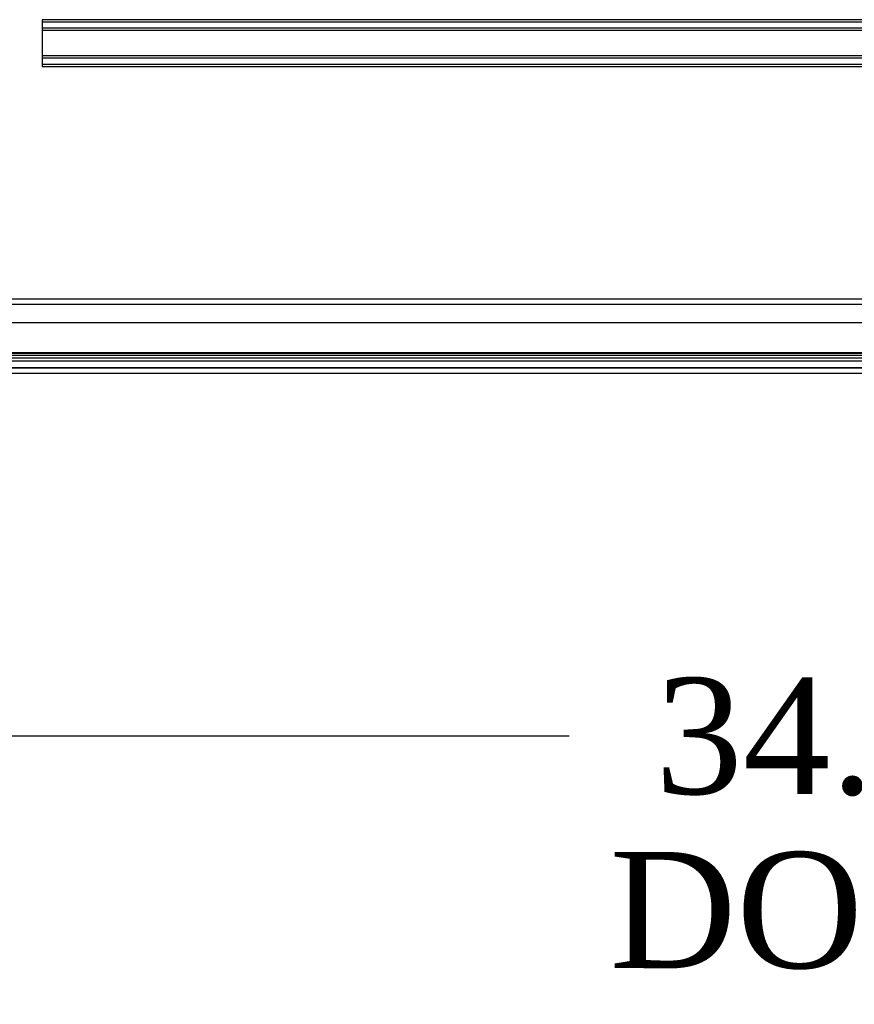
# Model space of a CAD drawing. Header units: inches. Extents: x 1 to 359, y -2 to 239.
# Tile 50 of 103: x 100 to 114, y 184 to 201. Entities that reach past the tile are written whole.
import ezdxf
from ezdxf.enums import TextEntityAlignment as Align
from ezdxf.lldxf.tags import DXFTag

# ---------------------------------------------------------------- set-up
doc = ezdxf.new("R2010")
doc.units = ezdxf.units.IN
doc.header["$MEASUREMENT"] = 0
for name, color, linetype in [('COM55914', 7, 'Continuous'), ('COM70220', 7, 'Continuous'), ('COM71195-8', 7, 'Continuous'), ('COM71302-3', 7, 'Continuous'), ('COM71303-3', 7, 'Continuous'), ('Default', 7, 'Continuous')]:
    doc.layers.add(name, color=color, linetype=linetype)
doc.styles.add('SEACAD_Times_New_Roman', font='times.ttf')
tags = doc.linetypes.add('HIDDEN2', pattern=[0.1875, 0.125, -0.0625]).pattern_tags.tags
tags[6:7] = [DXFTag(74, 4), DXFTag(75, 0), DXFTag(340, '0'), DXFTag(46, 0.0), DXFTag(50, 0.0), DXFTag(44, 0.0), DXFTag(45, 0.0)]
tags[4:5] = [DXFTag(74, 4), DXFTag(75, 0), DXFTag(340, '0'), DXFTag(46, 0.0), DXFTag(50, 0.0), DXFTag(44, 0.0), DXFTag(45, 0.0)]
doc.dimstyles.new('HAMMOND_(STH_-_540x360)', dxfattribs={"dimtxt": 2, "dimasz": 2.5, "dimexe": 1, "dimexo": 1, "dimgap": 0.5, "dimtad": 0, "dimtih": 1, "dimtoh": 1, "dimzin": 0, "dimdsep": 46, "dimtxsty": 'SEACAD_Times_New_Roman', "dimblk1": '_SE_FILLED', "dimblk2": '_SE_FILLED', "dimsah": 1, "dimcen": 1, "dimadec": 0, "dimazin": 0, "dimtfac": 0.8, "dimtofl": 0, "dimtmove": 0, "dimatfit": 3, "dimfxl": 1, "dimtolj": 1, "dimtzin": 0, "dimarcsym": 0})

# ---------------------------------------------------------------- blocks, each defined once
blk = doc.blocks.new('SE3')
at = {"layer": 'COM55914', "color": 7, "linetype": 'HIDDEN2'}
for p, q in [((129.595, 201.141), (99.97, 201.141)), ((99.97, 201.141), (99.97, 201.098)), ((129.595, 201.101), (99.97, 201.101)), ((99.97, 201.098), (99.97, 200.371)), ((129.595, 200.993), (99.97, 200.993)), ((129.595, 200.953), (99.97, 200.953)), ((129.595, 200.516), (99.97, 200.516)), ((129.595, 200.476), (99.97, 200.476)), ((99.97, 200.371), (99.97, 200.328)), ((129.595, 200.368), (99.97, 200.368)), ((129.595, 200.328), (99.97, 200.328))]:
    blk.add_line(p, q, dxfattribs=at)
at = {"layer": 'COM70220', "color": 7, "linetype": 'HIDDEN2'}
for p, q in [((130.173, 195.391), (97.705, 195.391)), ((130.173, 195.145), (97.705, 195.145)), ((130.173, 195.143), (97.705, 195.143)), ((130.173, 195.142), (97.705, 195.142))]:
    blk.add_line(p, q, dxfattribs=at)
at = {"layer": 'COM71195-8', "color": 7, "linetype": 'Continuous'}
for p, q in [((130.844, 195.921), (97.034, 195.921)), ((130.749, 195.046), (97.129, 195.046))]:
    blk.add_line(p, q, dxfattribs=at)
at = {"layer": 'COM71195-8', "color": 7, "linetype": 'HIDDEN2'}
blk.add_line((130.749, 195.141), (97.129, 195.141), dxfattribs=at)
at = {"layer": 'COM71302-3', "color": 7, "linetype": 'HIDDEN2'}
for p, q in [((168.092, 196.328), (96.222, 196.328)), ((130.29, 195.402), (97.502, 195.402)), ((97.502, 195.361), (130.539, 195.361)), ((130.29, 195.309), (97.502, 195.309)), ((97.502, 195.266), (130.54, 195.266))]:
    blk.add_line(p, q, dxfattribs=at)
at = {"layer": 'COM71302-3', "color": 7, "linetype": 'Continuous'}
blk.add_line((168.092, 196.233), (96.222, 196.233), dxfattribs=at)
at = {"layer": 'COM71303-3', "color": 7, "linetype": 'HIDDEN2'}
blk.add_line((97.502, 195.266), (129.657, 195.266), dxfattribs=at)
blk = doc.blocks.new('DMBLK68')
at = {"layer": 'Default', "linetype": 'Continuous', "transparency": 16777216}
for points in [[(99.439, 188.387), (99.439, 189.221), (96.939, 188.804)], [(128.439, 188.387), (130.939, 188.804), (128.439, 189.221)]]:
    blk.add_hatch(color=7, dxfattribs=at).paths.add_polyline_path(points)
at = {"layer": 'Default', "color": 7, "linetype": 'Continuous', "transparency": 16777216}
for p, q in [((130.939, 194.579), (130.939, 187.804)), ((96.939, 194.236), (96.939, 187.804)), ((96.939, 188.804), (109.044, 188.804)), ((118.833, 188.804), (130.939, 188.804))]:
    blk.add_line(p, q, dxfattribs=at)
at = {"layer": 'Default', "color": 7, "linetype": 'Continuous', "transparency": 16777216, "style": 'SEACAD_Times_New_Roman'}
for s, p in [('34.00', (110.526, 189.804)), ('DOOR', (109.744, 186.804))]:
    blk.add_text(s, height=2, dxfattribs=at).set_placement(p, align=Align.TOP_LEFT)
blk = doc.blocks.new('_SE_FILLED')
at = {"color": 0}
blk.add_line((0, 0), (-1, 0), dxfattribs=at)
blk.add_solid([(0, 0), (-1, -0.1665), (-1, 0.1665), (0, 0)], dxfattribs=at)

msp = doc.modelspace()

# ---------------------------------------------------------------- block references
at = {"layer": 'Default'}
msp.add_blockref('SE3', (0, 0), dxfattribs=at)

# ---------------------------------------------------------------- dimensions: what is measured, and where the dimension line sits
at = {"layer": 'Default', "color": 7, "linetype": 'Continuous'}
dim = msp.add_linear_dim(base=(130.939, 188.804), p1=(96.939, 195.236), p2=(130.939, 195.579), text='\\A1;<>\\PDOOR', dimstyle='HAMMOND_(STH_-_540x360)', dxfattribs=at)
dim.commit()
dim.dimension.update_dxf_attribs({"geometry": 'DMBLK68', "text_midpoint": (113.939, 188.804), "dimtype": 160})

doc.saveas('drawing.dxf')
